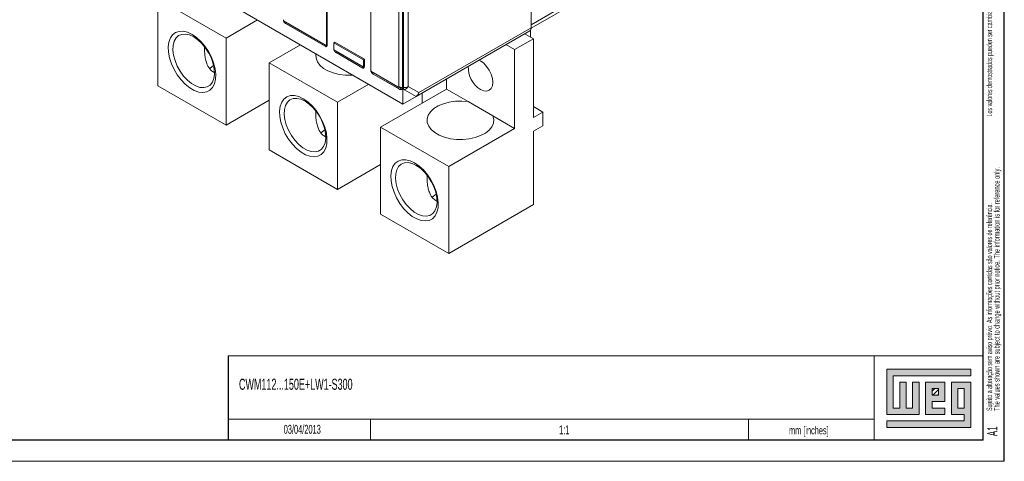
# Model space of a CAD drawing. Header units: millimetres. Extents: x 0 to 841, y 0 to 594.
# Tile 8 of 11: x 606 to 841, y 0 to 105. Entities that reach past the tile are written whole.
import ezdxf

# ---------------------------------------------------------------- set-up
doc = ezdxf.new("R2010")
doc.units = ezdxf.units.MM
doc.layers.add('FORMATO', color=7, linetype='Continuous')
doc.layers.add('LEGENDA', color=7, linetype='Continuous')
doc.styles.add('SLDTEXTSTYLE1', font='TXT', dxfattribs={"width": 0.605})
doc.styles.add('SLDTEXTSTYLE2', font='TXT', dxfattribs={"width": 0.569583})

# ---------------------------------------------------------------- blocks, each defined once
blk = doc.blocks.new('SW_NOTE_0')
at = {"color": 0, "linetype": 'Continuous', "lineweight": 0, "attachment_point": 1, "rotation": 90}
for s, insert, char_height, style in [('Sujeito a alteração sem aviso prévio. As informações contidas são valores de referência.                                                           Los valores demostrados pueden ser cambiados sin aviso previo. La información és de referencia solamente.', (-1.71, 0), 1.32292, 'SLDTEXTSTYLE2'), ('The values shown are subject to change without prior notice. The information is for reference only.', (0.06, 0), 1.3229, 'SLDTEXTSTYLE1')]:
    blk.add_mtext(s, dxfattribs=dict(at, insert=insert, char_height=char_height, style=style))

msp = doc.modelspace()

# ---------------------------------------------------------------- hatches: boundary and pattern name
at = {"linetype": 'Continuous'}
msp.add_hatch(color=7, dxfattribs=at).paths.add_polyline_path([(812.99, 21.93), (812.99, 11.15), (820.69, 11.15), (820.69, 18.85), (819.15, 18.85), (819.15, 12.69), (817.61, 12.69), (817.61, 18.85), (816.07, 18.85), (816.07, 12.69), (814.53, 12.69), (814.53, 20.39), (833.01, 20.39), (833.01, 21.93)], flags=0)
h = msp.add_hatch(color=7, dxfattribs=at)
h.paths.add_polyline_path([(812.99, 8.07), (833.01, 8.07), (833.01, 18.85), (828.39, 18.85), (828.39, 11.15), (831.47, 11.15), (831.47, 9.61), (812.99, 9.61)], flags=0)
h.paths.add_polyline_path([(829.93, 17.31), (831.47, 17.31), (831.47, 12.69), (829.93, 12.69)], flags=0)
h = msp.add_hatch(color=7, dxfattribs=at)
h.paths.add_polyline_path([(826.85, 12.69), (823.77, 12.69), (823.77, 14.23), (826.85, 14.23), (826.85, 18.85), (822.23, 18.85), (822.23, 11.15), (826.85, 11.15)], flags=0)
h.paths.add_polyline_path([(825.31, 15.77), (823.77, 15.77), (823.77, 17.31), (825.31, 17.31)], flags=0)
h = msp.add_hatch(dxfattribs=at)
h.set_pattern_fill('ANSI31', color=8, scale=0.25, style=0)
h.paths.add_polyline_path([(825.31, 15.77), (823.77, 15.77), (823.77, 17.31), (825.31, 17.31)], flags=0)

# ---------------------------------------------------------------- linework, layer by layer
at = {"color": 7, "linetype": 'Continuous', "lineweight": 15}
for p, q in [((728.23, 103.28), (728.23, 187.22)), ((728.23, 186.49), (728.23, 104.02)), ((697.7, 85.12), (697.7, 170.91)), ((696.69, 167.41), (696.69, 89.29)), ((697.56, 89.03), (697.56, 167.16)), ((697.82, 89.02), (697.82, 167.14)), ((698.95, 167.41), (698.95, 89.29)), ((630.48, 123.92), (697.7, 85.12)), ((679.44, 99.29), (679.44, 118.72)), ((679.65, 118.59), (679.65, 99.17)), ((728.23, 104.02), (744.49, 113.41)), ((690.04, 112.59), (690.04, 93.16)), ((728.22, 103.17), (743.97, 112.26)), ((655.55, 100.84), (639.29, 110.23)), ((639.29, 110.23), (639.29, 89.49)), ((663.01, 105.15), (655.55, 100.84)), ((669.21, 104.95), (679.4, 99.07)), ((669.74, 104.31), (679.29, 98.79)), ((669.75, 104.3), (669.74, 104.31)), ((679.29, 98.79), (669.75, 104.3)), ((701.47, 87.84), (728.23, 103.28)), ((700.81, 86.91), (727.89, 102.55)), ((728.79, 100.67), (726.71, 101.87)), ((728.08, 102.73), (728.08, 101.08)), ((650.24, 99), (650.42, 98.55)), ((650.42, 98.77), (650.42, 98.55)), ((655.55, 100.84), (655.55, 80.1)), ((673.26, 99.23), (665.81, 94.92)), ((679.29, 98.79), (679.29, 98.79)), ((679.65, 99.17), (679.44, 99.29)), ((681.2, 99.73), (681.42, 99.85)), ((688.27, 95.65), (681.2, 99.73)), ((681.2, 98.27), (681.2, 99.73)), ((681.42, 99.85), (688.49, 95.77)), ((724.3, 98.08), (722.22, 99.28)), ((728.79, 100.67), (724.3, 98.08)), ((728.79, 81.89), (728.79, 100.67)), ((688.24, 93.96), (681.23, 98.01)), ((681.76, 97.37), (688.13, 93.69)), ((681.77, 97.36), (681.76, 97.37)), ((688.13, 93.69), (681.77, 97.36)), ((724.3, 98.08), (724.3, 79.3)), ((682.07, 85.53), (665.81, 94.92)), ((665.81, 94.92), (665.81, 74.18)), ((688.27, 95.65), (688.49, 95.77)), ((688.27, 94.19), (688.27, 95.65)), ((688.49, 94.06), (688.27, 94.19)), ((688.49, 95.77), (688.49, 94.06)), ((688.13, 93.69), (688.13, 93.69)), ((690.07, 92.91), (696.51, 89.19)), ((690.6, 92.26), (696.72, 88.73)), ((690.61, 92.26), (690.6, 92.26)), ((696.77, 88.71), (690.61, 92.26)), ((655.55, 80.1), (639.29, 89.49)), ((689.53, 89.84), (682.07, 85.53)), ((698.95, 89.29), (701.47, 87.84)), ((708.04, 91.09), (708.04, 88.69)), ((708.04, 88.69), (692.32, 79.61)), ((696.72, 88.73), (696.77, 88.71)), ((696.77, 88.71), (696.77, 88.7)), ((700.81, 86.91), (697.7, 85.12)), ((700.81, 86.91), (698.05, 88.5)), ((702.27, 85.36), (702.27, 87.76)), ((713.2, 85.71), (708.04, 88.69)), ((655.55, 80.1), (665.81, 86.02)), ((682.07, 85.53), (682.07, 64.79)), ((719.14, 82.28), (713.2, 85.71)), ((731.05, 83.19), (728.79, 84.5)), ((676.76, 83.69), (676.94, 83.24)), ((676.94, 83.47), (676.94, 83.24)), ((724.3, 79.3), (719.14, 82.28)), ((731.05, 83.19), (728.79, 81.89)), ((731.05, 79.93), (731.05, 83.19)), ((728.79, 78.62), (731.05, 79.93)), ((708.59, 70.22), (692.32, 79.61)), ((692.32, 79.61), (692.32, 58.87)), ((724.3, 79.3), (708.59, 70.22)), ((728.79, 61.15), (728.79, 78.62)), ((682.07, 64.79), (665.81, 74.18)), ((682.07, 64.79), (692.32, 70.71)), ((703.27, 68.39), (703.45, 67.93)), ((703.45, 68.16), (703.45, 67.93)), ((708.59, 70.22), (708.59, 49.48)), ((708.59, 49.48), (728.79, 61.15)), ((708.59, 49.48), (692.32, 58.87))]:
    msp.add_line(p, q, dxfattribs=at)
at = {"color": 7, "linetype": 'Continuous', "lineweight": 0}
for p, q in [((833.01, 21.93), (812.99, 21.93)), ((812.99, 21.93), (812.99, 11.15)), ((833.01, 20.39), (833.01, 21.93)), ((814.53, 20.39), (833.01, 20.39)), ((814.53, 12.69), (814.53, 20.39)), ((817.61, 18.85), (816.07, 18.85)), ((816.07, 18.85), (816.07, 12.69)), ((817.61, 12.69), (817.61, 18.85)), ((820.69, 18.85), (819.15, 18.85)), ((819.15, 18.85), (819.15, 12.69)), ((820.69, 11.15), (820.69, 18.85)), ((826.85, 18.85), (822.23, 18.85)), ((822.23, 18.85), (822.23, 11.15)), ((826.85, 14.23), (826.85, 18.85)), ((833.01, 18.85), (828.39, 18.85)), ((828.39, 18.85), (828.39, 11.15)), ((833.01, 8.07), (833.01, 18.85)), ((823.77, 17.31), (825.31, 17.31)), ((823.77, 15.77), (823.77, 17.31)), ((825.31, 17.31), (825.31, 15.77)), ((829.93, 12.69), (829.93, 17.31)), ((829.93, 17.31), (831.47, 17.31)), ((831.47, 17.31), (831.47, 12.69)), ((825.31, 15.77), (823.77, 15.77)), ((823.77, 14.23), (826.85, 14.23)), ((823.77, 12.69), (823.77, 14.23)), ((816.07, 12.69), (814.53, 12.69)), ((819.15, 12.69), (817.61, 12.69)), ((826.85, 12.69), (823.77, 12.69)), ((826.85, 11.15), (826.85, 12.69)), ((831.47, 12.69), (829.93, 12.69)), ((689.95, 10.03), (689.95, 5)), ((780, 10.03), (780, 5)), ((812.99, 11.15), (820.69, 11.15)), ((812.99, 9.61), (812.99, 8.07)), ((831.47, 9.61), (812.99, 9.61)), ((822.23, 11.15), (826.85, 11.15)), ((828.39, 11.15), (831.47, 11.15)), ((831.47, 11.15), (831.47, 9.61)), ((812.99, 8.07), (833.01, 8.07))]:
    msp.add_line(p, q, dxfattribs=at)
at = {"color": 7, "linetype": 'Continuous', "lineweight": 15, "flags": 128}
for points in [[(647.42, 101.7), (648.49, 100.96), (649.52, 100.01), (650.48, 98.89), (651.32, 97.64), (652.03, 96.29), (652.57, 94.91), (652.92, 93.53), (653.07, 92.21), (653.02, 91), (652.77, 89.94), (652.32, 89.07), (651.7, 88.42), (650.92, 88.01), (650.01, 87.86), (649.01, 87.98), (647.96, 88.35), (646.88, 88.97), (645.83, 89.82), (644.83, 90.85), (643.92, 92.05), (643.15, 93.35), (642.52, 94.73), (642.08, 96.11), (641.82, 97.47), (641.77, 98.74), (641.92, 99.88), (642.28, 100.85), (642.81, 101.61), (643.52, 102.15), (644.36, 102.42), (645.32, 102.44), (646.35, 102.2), (647.42, 101.7)], [(647.83, 101.12), (646.83, 101.57), (645.88, 101.78), (645, 101.72), (644.24, 101.41), (643.63, 100.85), (643.19, 100.06), (642.94, 99.09), (642.89, 97.96), (643.04, 96.73), (643.39, 95.45), (643.92, 94.16), (644.61, 92.92), (645.43, 91.79), (646.35, 90.8), (647.33, 90), (648.33, 89.42), (649.31, 89.09), (650.23, 89.02), (651.05, 89.2), (651.74, 89.64), (652.27, 90.32), (652.62, 91.2), (652.77, 92.26), (652.72, 93.44), (652.47, 94.71), (652.03, 96), (651.42, 97.27), (650.66, 98.46), (649.78, 99.53), (648.83, 100.42), (647.83, 101.12)], [(676.98, 97.08), (676.95, 96.89), (676.98, 96.02), (677.3, 95.16), (677.9, 94.35), (678.75, 93.62), (679.82, 93), (681.08, 92.51), (682.48, 92.17), (683.97, 91.98), (685.49, 91.97), (685.81, 91.99)], [(651.6, 93.52), (652.23, 94.03), (652.58, 94.26)], [(716.17, 88.6), (716.93, 88.28), (717.64, 88.21), (718.24, 88.4), (718.71, 88.83), (719, 89.48), (719.1, 90.3), (719, 91.23), (718.71, 92.22), (718.24, 93.19), (717.64, 94.08), (716.93, 94.83), (716.17, 95.38), (715.8, 95.57)], [(673.94, 86.39), (675.01, 85.65), (676.04, 84.71), (677, 83.59), (677.84, 82.33), (678.55, 80.99), (679.08, 79.6), (679.44, 78.22), (679.59, 76.91), (679.54, 75.69), (679.28, 74.63), (678.84, 73.76), (678.21, 73.11), (677.43, 72.7), (676.53, 72.55), (675.53, 72.67), (674.48, 73.04), (673.4, 73.66), (672.34, 74.51), (671.35, 75.55), (670.44, 76.74), (669.66, 78.05), (669.04, 79.42), (668.59, 80.81), (668.34, 82.16), (668.29, 83.43), (668.44, 84.57), (668.79, 85.54), (669.33, 86.31), (670.03, 86.84), (670.88, 87.12), (671.84, 87.13), (672.87, 86.89), (673.94, 86.39)], [(674.35, 85.81), (673.35, 86.27), (672.39, 86.47), (671.52, 86.42), (670.76, 86.1), (670.15, 85.54), (669.7, 84.76), (669.45, 83.78), (669.4, 82.66), (669.55, 81.43), (669.9, 80.14), (670.43, 78.85), (671.12, 77.62), (671.94, 76.48), (672.86, 75.49), (673.85, 74.69), (674.85, 74.12), (675.83, 73.78), (676.75, 73.71), (677.57, 73.89), (678.26, 74.33), (678.79, 75.01), (679.14, 75.89), (679.29, 76.95), (679.24, 78.13), (678.99, 79.4), (678.55, 80.69), (677.93, 81.96), (677.17, 83.15), (676.3, 84.22), (675.34, 85.12), (674.35, 85.81)], [(713.2, 85.71), (711.69, 85.82), (710.18, 85.77), (708.7, 85.55), (707.33, 85.18), (706.1, 84.66), (705.07, 84.02), (704.27, 83.27), (703.73, 82.45), (703.47, 81.59), (703.5, 80.71), (703.82, 79.85), (704.41, 79.04), (705.26, 78.32), (706.34, 77.69), (707.6, 77.2), (709, 76.86), (710.48, 76.68), (712, 76.66), (713.5, 76.81), (714.92, 77.12), (716.21, 77.58), (717.33, 78.18), (718.23, 78.89), (718.88, 79.68), (719.25, 80.53), (719.34, 81.41), (719.14, 82.28)], [(678.12, 78.22), (678.75, 78.73), (679.1, 78.95)], [(700.45, 71.08), (701.52, 70.34), (702.56, 69.4), (703.51, 68.28), (704.36, 67.02), (705.06, 65.68), (705.6, 64.29), (705.95, 62.91), (706.1, 61.6), (706.05, 60.39), (705.8, 59.33), (705.35, 58.45), (704.73, 57.8), (703.95, 57.4), (703.05, 57.25), (702.05, 57.36), (700.99, 57.74), (699.92, 58.36), (698.86, 59.2), (697.86, 60.24), (696.96, 61.43), (696.18, 62.74), (695.56, 64.11), (695.11, 65.5), (694.85, 66.85), (694.8, 68.12), (694.96, 69.26), (695.31, 70.23), (695.85, 71), (696.55, 71.53), (697.4, 71.81), (698.35, 71.83), (699.38, 71.58), (700.45, 71.08)], [(700.86, 70.5), (699.87, 70.96), (698.91, 71.16), (698.03, 71.11), (697.27, 70.79), (696.66, 70.23), (696.22, 69.45), (695.97, 68.47), (695.92, 67.35), (696.07, 66.12), (696.42, 64.83), (696.95, 63.55), (697.64, 62.31), (698.46, 61.17), (699.38, 60.19), (700.36, 59.39), (701.36, 58.81), (702.34, 58.48), (703.26, 58.4), (704.09, 58.59), (704.78, 59.03), (705.31, 59.7), (705.65, 60.59), (705.81, 61.64), (705.76, 62.83), (705.5, 64.09), (705.06, 65.38), (704.45, 66.65), (703.69, 67.84), (702.81, 68.91), (701.86, 69.81), (700.86, 70.5)], [(704.63, 62.91), (705.27, 63.42), (705.61, 63.64)]]:
    msp.add_lwpolyline(points, dxfattribs=at)
at = {"color": 7, "linetype": 'Continuous', "lineweight": 15}
for centre, radius, start, end in [((727.43, 103.2), 0.801, 305.5491, 5.7633), ((719.43, 93.85), 6.18, 177.6878, 238.1316), ((697.73, 91.2), 2.18, 241.4359, 265.5538), ((697.87, 91.33), 2.31, 268.8558, 298.0402), ((697.38, 90.17), 1.8, 291.8953, 330.7348)]:
    msp.add_arc(centre, radius, start, end, dxfattribs=at)
for centre, major_axis, ratio, start_param, end_param in [((669.54, 105), (-0.163, 0.607), 0.517638, 1.093215, 1.520293), ((679.29, 99.37), (-0.163, 0.607), 0.517638, 2.664011, 4.234807), ((679.08, 99.49), (-0.163, 0.607), 0.517638, 3.807729, 4.234807), ((681.56, 98.06), (-0.163, 0.607), 0.517638, 1.093215, 1.520293), ((688.13, 94.27), (-0.163, 0.607), 0.517638, 2.664011, 4.234807), ((687.92, 94.39), (-0.163, 0.607), 0.517638, 3.807729, 4.234807), ((690.4, 92.96), (-0.163, 0.607), 0.517638, 1.093215, 1.520293), ((700.34, 88.49), (0, 1.71), 0.717434, 3.53439, 4.319788)]:
    msp.add_ellipse(centre, major_axis=major_axis, ratio=ratio, start_param=start_param, end_param=end_param, dxfattribs=at)
for points, knots in [([(669.74, 104.31), (669.74, 104.31), (669.6, 104.39), (669.4, 104.56), (669.25, 104.8), (669.22, 104.92), (669.21, 104.95)], [0, 0, 0, 0, 0.006972, 0.553299, 0.908573, 1, 1, 1, 1]), ([(679.29, 98.79), (679.29, 98.79), (679.29, 98.8), (679.31, 98.84), (679.37, 98.96), (679.4, 99.05), (679.4, 99.07)], [0, 0, 0, 0, 0.006972, 0.553299, 0.908573, 1, 1, 1, 1]), ([(652.71, 92.62), (652.42, 92.8), (651.72, 93.22), (651.09, 94.31), (650.67, 95.52), (650.42, 96.88), (650.42, 97.92), (650.42, 98.55)], [0, 0, 0, 0, 0.1653463, 0.4063913, 0.5704914, 0.7393146, 1, 1, 1, 1]), ([(681.23, 98.01), (681.27, 97.92), (681.35, 97.7), (681.56, 97.5), (681.72, 97.39), (681.76, 97.37), (681.76, 97.37)], [0, 0, 0, 0, 0.344972, 0.822857, 0.993031, 1, 1, 1, 1]), ([(688.24, 93.96), (688.22, 93.91), (688.17, 93.76), (688.13, 93.7), (688.13, 93.69), (688.13, 93.69), (688.13, 93.69)], [0, 0, 0, 0, 0.344973, 0.822858, 0.993032, 1, 1, 1, 1]), ([(690.07, 92.91), (690.11, 92.82), (690.19, 92.6), (690.4, 92.39), (690.56, 92.29), (690.6, 92.26), (690.6, 92.26)], [0, 0, 0, 0, 0.3449725, 0.8228559, 0.9930296, 1, 1, 1, 1]), ([(696.51, 89.19), (696.54, 89.18), (696.58, 89.16), (696.63, 89.18), (696.68, 89.22), (696.68, 89.27), (696.69, 89.29)], [0, 0, 0, 0, 0.247003, 0.499735, 0.749245, 1, 1, 1, 1]), ([(696.51, 89.19), (696.52, 89.14), (696.52, 89.03), (696.56, 88.9), (696.63, 88.8), (696.69, 88.75), (696.72, 88.73)], [0, 0, 0, 0, 0.249999, 0.499998, 0.749998, 1, 1, 1, 1]), ([(696.69, 89.29), (696.75, 89.25), (696.83, 89.19), (696.95, 89.09), (697.04, 89.02), (697.11, 88.93), (697.15, 88.84), (697.17, 88.78), (697.18, 88.74), (697.19, 88.69), (697.2, 88.63), (697.23, 88.59), (697.25, 88.57), (697.25, 88.57)], [0, 0, 0, 0, 0.197531, 0.30602, 0.397734, 0.492743, 0.594581, 0.695476, 0.706112, 0.794098, 0.892616, 0.99429, 1, 1, 1, 1]), ([(696.77, 88.7), (696.8, 88.69), (696.84, 88.66), (696.92, 88.62), (696.99, 88.59), (697.08, 88.57), (697.17, 88.56), (697.22, 88.56), (697.25, 88.57)], [0, 0, 0, 0, 0.178515, 0.267773, 0.446476, 0.625242, 0.804023, 1, 1, 1, 1]), ([(697.25, 88.57), (697.27, 88.57), (697.35, 88.59), (697.47, 88.67), (697.55, 88.84), (697.56, 88.98), (697.56, 89.03)], [0, 0, 0, 0, 0.110929, 0.442807, 0.774689, 1, 1, 1, 1]), ([(698.05, 88.5), (698.02, 88.53), (697.92, 88.6), (697.84, 88.78), (697.82, 88.95), (697.82, 89.02)], [0, 0, 0, 0, 0.273502, 0.702405, 1, 1, 1, 1]), ([(679.23, 77.32), (678.94, 77.49), (678.23, 77.91), (677.61, 79), (677.19, 80.21), (676.94, 81.57), (676.94, 82.61), (676.94, 83.24)], [0, 0, 0, 0, 0.165346, 0.406391, 0.570491, 0.739315, 1, 1, 1, 1]), ([(705.74, 62.01), (705.46, 62.18), (704.75, 62.61), (704.12, 63.7), (703.71, 64.9), (703.46, 66.26), (703.46, 67.3), (703.45, 67.93)], [0, 0, 0, 0, 0.165346, 0.406391, 0.570491, 0.739315, 1, 1, 1, 1])]:
    msp.add_open_spline(points, degree=3, knots=knots, dxfattribs=at)
at = {"layer": 'FORMATO'}
for p, q in [((841, 0), (841, 594)), ((835.95, 5), (835.95, 584)), ((656, 25.11), (656, 5)), ((835.95, 5), (24.95, 5))]:
    msp.add_line(p, q, dxfattribs=at)
at = {"layer": 'FORMATO', "lineweight": 0}
for p, q in [((656, 25.11), (836, 25.11)), ((810, 25), (810, 5)), ((655.95, 10), (689.95, 10.03)), ((689.95, 10.03), (809.95, 10.03)), ((0, 0), (841, 0))]:
    msp.add_line(p, q, dxfattribs=at)

# ---------------------------------------------------------------- block references
at = {"color": 7, "linetype": 'Continuous', "lineweight": 0}
msp.add_blockref('SW_NOTE_0', (838.49, 12.01), dxfattribs=at)

# ---------------------------------------------------------------- texts
at = {"layer": 'FORMATO', "insert": (789.69, 8.32), "char_height": 1.9, "attachment_point": 1, "style": 'SLDTEXTSTYLE1'}
msp.add_mtext('mm [inches]', dxfattribs=at)
at = {"layer": 'LEGENDA', "style": 'SLDTEXTSTYLE1'}
for s, insert, char_height, attachment_point in [('CWM112...150E+LW1-S300', (658.62, 19.68), 2.6458, 1), ('03/04/2013', (673.7, 8.68), 2.117, 2), ('1:1', (736.13, 8.56), 2.117, 2)]:
    msp.add_mtext(s, dxfattribs=dict(at, insert=insert, char_height=char_height, attachment_point=attachment_point))
at = {"layer": 'LEGENDA', "insert": (836.98, 5.98), "char_height": 2.381, "attachment_point": 1, "rotation": 90, "style": 'SLDTEXTSTYLE1'}
msp.add_mtext('A1', dxfattribs=at)

doc.saveas('drawing.dxf')
